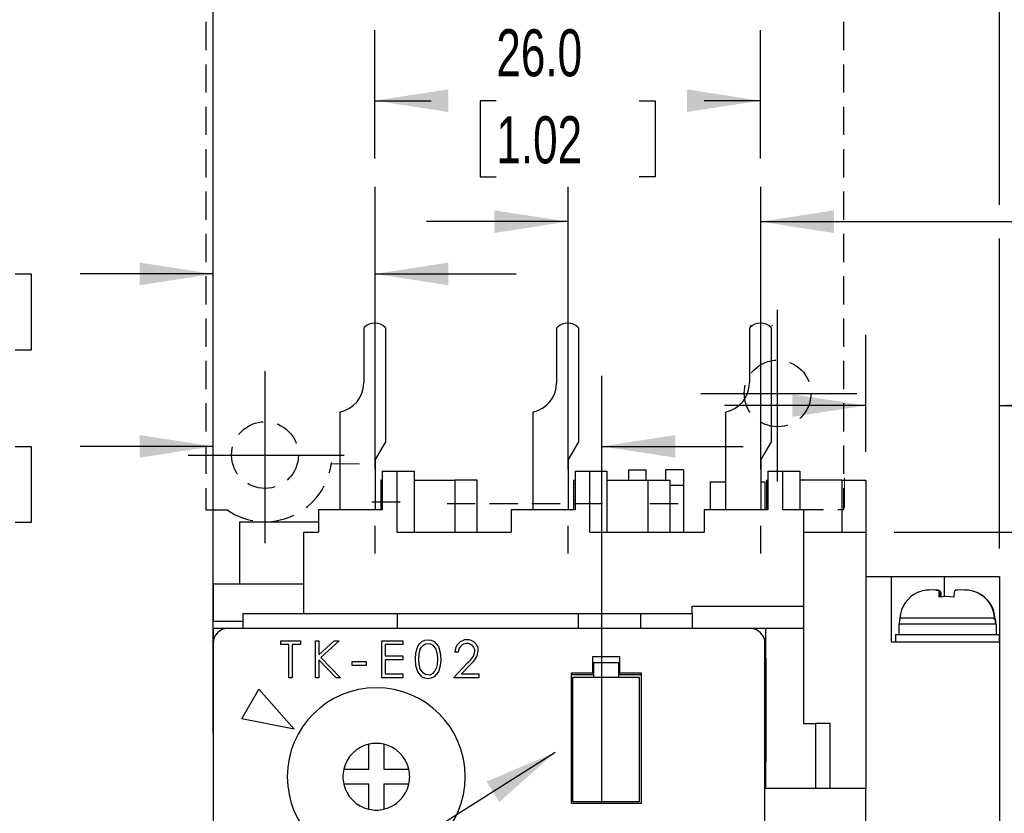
# Model space of a CAD drawing. Header units: millimetres. Extents: x 0 to 419, y 0 to 324.
# Tile 4 of 9: x 72 to 138, y 105 to 158. Entities that reach past the tile are written whole.
import ezdxf

# ---------------------------------------------------------------- set-up
doc = ezdxf.new("R2010")
doc.units = ezdxf.units.MM
doc.header["$LTSCALE"] = 1.5
doc.linetypes.add('CENTERX2', pattern=[20.32, 12.7, -2.54, 2.54, -2.54])
doc.linetypes.add('HIDDEN', pattern=[1.905, 1.27, -0.635])
doc.layers.add('CENTER', color=40, linetype='CENTERX2')
doc.layers.add('HIDDEN', color=102, linetype='HIDDEN')
doc.layers.add('DIMENSIONS', color=140, linetype='Continuous', lineweight=25)
doc.layers.add('TEXT', color=140, linetype='Continuous', lineweight=25)
doc.styles.add('SLDTEXTSTYLE0', font='TXT', dxfattribs={"width": 0.7})
doc.dimstyles.new('SLDDIMSTYLE0', dxfattribs={"dimtxt": 3.237012, "dimasz": 4.953, "dimexe": 0, "dimexo": 0.0625, "dimgap": 0.809253, "dimtad": 0, "dimtih": 1, "dimtoh": 1, "dimdec": 1, "dimrnd": 1e-09, "dimzin": 4, "dimdsep": 46, "dimtxsty": 'SLDTEXTSTYLE0', "dimsah": 1, "dimcen": 0.09, "dimadec": 0, "dimazin": 1, "dimtfac": 1, "dimtdec": 1, "dimtofl": 0, "dimtmove": 0, "dimatfit": 3, "dimfxl": 0, "dimfrac": 2, "dimtolj": 1, "dimtzin": 12, "dimarcsym": 0})
doc.dimstyles.new('SLDDIMSTYLE1', dxfattribs={"dimtxt": 3.237012, "dimasz": 4.953, "dimexe": 0, "dimexo": 0.0625, "dimgap": 0.809253, "dimtad": 0, "dimtih": 1, "dimtoh": 1, "dimdec": 1, "dimrnd": 1e-09, "dimzin": 4, "dimdsep": 46, "dimtxsty": 'SLDTEXTSTYLE0', "dimsah": 1, "dimcen": 0.09, "dimadec": 0, "dimazin": 1, "dimtfac": 1, "dimtdec": 1, "dimtmove": 0, "dimatfit": 0, "dimfxl": 0, "dimfrac": 2, "dimtolj": 1, "dimtzin": 12, "dimarcsym": 0})
doc.dimstyles.new('SLDDIMSTYLE2', dxfattribs={"dimtxt": 3.237012, "dimasz": 4.953, "dimexe": 0, "dimexo": 0.0625, "dimgap": 0.809253, "dimtad": 0, "dimtih": 1, "dimtoh": 1, "dimdec": 1, "dimrnd": 1e-09, "dimzin": 12, "dimdsep": 46, "dimtxsty": 'SLDTEXTSTYLE0', "dimsah": 1, "dimcen": 0.09, "dimadec": 0, "dimazin": 3, "dimtfac": 1, "dimtdec": 1, "dimtmove": 0, "dimatfit": 0, "dimfxl": 0, "dimfrac": 2, "dimtolj": 1, "dimtzin": 12, "dimarcsym": 0})
doc.dimstyles.new('SLDDIMSTYLE3', dxfattribs={"dimtxt": 3.237012, "dimasz": 4.953, "dimexe": 0, "dimexo": 0.0625, "dimgap": 0.809253, "dimtad": 0, "dimtih": 1, "dimtoh": 1, "dimdec": 1, "dimrnd": 1e-09, "dimzin": 12, "dimdsep": 46, "dimtxsty": 'SLDTEXTSTYLE0', "dimsah": 1, "dimcen": 0.09, "dimadec": 0, "dimazin": 3, "dimtfac": 1, "dimtdec": 1, "dimtofl": 0, "dimtmove": 0, "dimatfit": 3, "dimfxl": 0, "dimfrac": 2, "dimtolj": 1, "dimtzin": 12, "dimarcsym": 0})
doc.dimstyles.new('SLDDIMSTYLE6', dxfattribs={"dimtxt": 0.18, "dimasz": 4.953, "dimexe": 0, "dimexo": 0.0625, "dimgap": 0, "dimtad": 0, "dimtih": 1, "dimtoh": 1, "dimdec": 0, "dimrnd": 1e-09, "dimzin": 0, "dimdsep": 46, "dimtxsty": 'Standard', "dimsah": 1, "dimcen": 0.09, "dimadec": 0, "dimazin": 0, "dimtfac": 4.953, "dimtdec": 0, "dimtofl": 0, "dimtmove": 0, "dimatfit": 3, "dimfxl": 0, "dimfrac": 2, "dimtolj": 1, "dimtzin": 0, "dimarcsym": 0})

# ---------------------------------------------------------------- blocks, each defined once
blk = doc.blocks.new('_D')
at = {"layer": 'DIMENSIONS'}
for p, q in [((91.732, 203.328), (28.877, 203.328)), ((33.639, 203.328), (33.639, 155.533)), ((28.83, 129.996), (27.743, 129.996)), ((27.743, 129.996), (27.743, 124.851)), ((38.449, 129.996), (39.536, 129.996)), ((39.536, 129.996), (39.536, 124.851)), ((27.743, 124.851), (28.83, 124.851)), ((39.536, 124.851), (38.449, 124.851)), ((33.639, 76.331), (33.639, 124.127)), ((94.034, 76.331), (28.877, 76.331))]:
    blk.add_line(p, q, dxfattribs=at)
for points in [[(33.639, 203.328), (32.877, 198.375), (34.401, 198.375)], [(33.639, 76.331), (34.401, 81.284), (32.877, 81.284)]]:
    blk.add_solid(points, dxfattribs=at)
at = {"layer": 'DIMENSIONS', "char_height": 3.175, "attachment_point": 1, "style": 'SLDTEXTSTYLE0'}
for s, insert in [('SC-E02(X)', (22.351, 154.481)), ('THROUGH', (22.824, 149.336)), ('SC-E05(X)', (22.351, 144.192)), ('127.0', (27.483, 134.814)), ('5.00', (28.83, 128.944))]:
    blk.add_mtext(s, dxfattribs=dict(at, insert=insert))
blk = doc.blocks.new('_D_1')
at = {"layer": 'DIMENSIONS'}
for p, q in [((84.639, 110.236), (84.639, 169.811)), ((137.639, 145.914), (137.639, 169.811)), ((84.639, 165.049), (101.944, 165.049)), ((106.33, 165.049), (105.243, 165.049)), ((105.243, 165.049), (105.243, 159.904)), ((115.949, 165.049), (117.036, 165.049)), ((117.036, 165.049), (117.036, 159.904)), ((137.639, 165.049), (120.335, 165.049)), ((105.243, 159.904), (106.33, 159.904)), ((117.036, 159.904), (115.949, 159.904)), ((137.639, 122.736), (137.639, 143.628))]:
    blk.add_line(p, q, dxfattribs=at)
for points in [[(84.639, 165.049), (89.592, 164.287), (89.592, 165.811)], [(137.639, 165.049), (132.686, 165.811), (132.686, 164.287)]]:
    blk.add_solid(points, dxfattribs=at)
at = {"layer": 'DIMENSIONS', "char_height": 3.175, "attachment_point": 1, "style": 'SLDTEXTSTYLE0'}
for s, insert in [('53.0', (106.33, 169.866)), ('2.09', (106.33, 163.997))]:
    blk.add_mtext(s, dxfattribs=dict(at, insert=insert))
blk = doc.blocks.new('_D_2')
at = {"layer": 'DIMENSIONS'}
for p, q in [((95.539, 149.025), (95.539, 157.694)), ((121.539, 149.025), (121.539, 157.694)), ((95.539, 152.931), (99.344, 152.931)), ((103.73, 152.931), (102.643, 152.931)), ((102.643, 152.931), (102.643, 147.787)), ((113.349, 152.931), (114.436, 152.931)), ((114.436, 152.931), (114.436, 147.787)), ((121.539, 152.931), (117.735, 152.931)), ((102.643, 147.787), (103.73, 147.787)), ((114.436, 147.787), (113.349, 147.787))]:
    blk.add_line(p, q, dxfattribs=at)
for points in [[(95.539, 152.931), (100.492, 152.169), (100.492, 153.693)], [(121.539, 152.931), (116.586, 153.693), (116.586, 152.169)]]:
    blk.add_solid(points, dxfattribs=at)
at = {"layer": 'DIMENSIONS', "char_height": 3.175, "attachment_point": 1, "style": 'SLDTEXTSTYLE0'}
for s, insert in [('26.0', (103.73, 157.749)), ('1.02', (103.73, 151.879))]:
    blk.add_mtext(s, dxfattribs=dict(at, insert=insert))
blk = doc.blocks.new('_D_3')
at = {"layer": 'DIMENSIONS'}
for p, q in [((108.539, 144.771), (99.014, 144.771)), ((121.539, 144.771), (139.761, 144.771)), ((144.147, 144.771), (143.06, 144.771)), ((143.06, 144.771), (143.06, 139.627)), ((153.766, 144.771), (154.853, 144.771)), ((154.853, 144.771), (154.853, 139.627)), ((143.06, 139.627), (144.147, 139.627)), ((154.853, 139.627), (153.766, 139.627))]:
    blk.add_line(p, q, dxfattribs=at)
for points in [[(108.539, 144.771), (103.586, 145.533), (103.586, 144.009)], [(121.539, 144.771), (126.492, 144.009), (126.492, 145.533)]]:
    blk.add_solid(points, dxfattribs=at)
at = {"layer": 'DIMENSIONS', "char_height": 3.175, "attachment_point": 1, "style": 'SLDTEXTSTYLE0'}
for s, insert in [('13.0', (144.147, 149.589)), ('0.51', (144.147, 143.72))]:
    blk.add_mtext(s, dxfattribs=dict(at, insert=insert))
blk = doc.blocks.new('_D_4')
at = {"layer": 'DIMENSIONS'}
for p, q in [((84.639, 122.236), (84.639, 146.009)), ((61.672, 141.246), (60.585, 141.246)), ((60.585, 141.246), (60.585, 136.101)), ((71.291, 141.246), (72.378, 141.246)), ((72.378, 141.246), (72.378, 136.101)), ((84.639, 141.246), (75.677, 141.246)), ((95.539, 141.246), (105.064, 141.246)), ((60.585, 136.101), (61.672, 136.101)), ((72.378, 136.101), (71.291, 136.101))]:
    blk.add_line(p, q, dxfattribs=at)
for points in [[(84.639, 141.246), (79.686, 142.008), (79.686, 140.484)], [(95.539, 141.246), (100.492, 140.484), (100.492, 142.008)]]:
    blk.add_solid(points, dxfattribs=at)
at = {"layer": 'DIMENSIONS', "char_height": 3.175, "attachment_point": 1, "style": 'SLDTEXTSTYLE0'}
for s, insert in [('10.9', (61.672, 146.064)), ('0.43', (61.672, 140.194))]:
    blk.add_mtext(s, dxfattribs=dict(at, insert=insert))
blk = doc.blocks.new('_D_5')
at = {"layer": 'DIMENSIONS'}
for p, q in [((128.639, 129.236), (128.639, 137.127)), ((137.639, 122.736), (137.639, 137.127)), ((128.639, 132.365), (119.114, 132.365)), ((137.639, 132.365), (146.728, 132.365)), ((151.114, 132.365), (150.027, 132.365)), ((150.027, 132.365), (150.027, 127.22)), ((160.733, 132.365), (161.82, 132.365)), ((161.82, 132.365), (161.82, 127.22)), ((150.027, 127.22), (151.114, 127.22)), ((161.82, 127.22), (160.733, 127.22))]:
    blk.add_line(p, q, dxfattribs=at)
for points in [[(128.639, 132.365), (123.686, 133.127), (123.686, 131.603)], [(137.639, 132.365), (142.592, 131.603), (142.592, 133.127)]]:
    blk.add_solid(points, dxfattribs=at)
at = {"layer": 'DIMENSIONS', "char_height": 3.175, "attachment_point": 1, "style": 'SLDTEXTSTYLE0'}
for s, insert in [('9.0', (152.461, 137.182)), ('0.35', (151.114, 131.313))]:
    blk.add_mtext(s, dxfattribs=dict(at, insert=insert))
blk = doc.blocks.new('_D_10')
at = {"layer": 'DIMENSIONS'}
for p, q in [((130.544, 123.831), (136.496, 123.831)), ((138.782, 123.831), (170.523, 123.831)), ((165.761, 123.831), (165.761, 105.951)), ((160.951, 100.081), (159.864, 100.081)), ((159.864, 100.081), (159.864, 94.937)), ((170.57, 100.081), (171.657, 100.081)), ((171.657, 100.081), (171.657, 94.937)), ((159.864, 94.937), (160.951, 94.937)), ((171.657, 94.937), (170.57, 94.937)), ((165.761, 76.331), (165.761, 94.212)), ((139.544, 76.331), (170.523, 76.331))]:
    blk.add_line(p, q, dxfattribs=at)
for points in [[(165.761, 123.831), (164.999, 118.878), (166.523, 118.878)], [(165.761, 76.331), (166.523, 81.284), (164.999, 81.284)]]:
    blk.add_solid(points, dxfattribs=at)
at = {"layer": 'DIMENSIONS', "char_height": 3.175, "attachment_point": 1, "style": 'SLDTEXTSTYLE0'}
for s, insert in [('47.5', (160.951, 104.899)), ('1.87', (160.951, 99.029))]:
    blk.add_mtext(s, dxfattribs=dict(at, insert=insert))
blk = doc.blocks.new('_D_12')
at = {"layer": 'DIMENSIONS'}
for p, q in [((84.639, 119.236), (84.639, 134.378)), ((110.839, 105.526), (110.839, 134.378)), ((61.672, 129.615), (60.585, 129.615)), ((60.585, 129.615), (60.585, 124.471)), ((71.291, 129.615), (72.378, 129.615)), ((72.378, 129.615), (72.378, 124.471)), ((84.639, 129.615), (75.677, 129.615)), ((110.839, 129.615), (120.364, 129.615)), ((60.585, 124.471), (61.672, 124.471)), ((72.378, 124.471), (71.291, 124.471))]:
    blk.add_line(p, q, dxfattribs=at)
for points in [[(84.639, 129.615), (79.686, 130.377), (79.686, 128.853)], [(110.839, 129.615), (115.792, 128.853), (115.792, 130.377)]]:
    blk.add_solid(points, dxfattribs=at)
at = {"layer": 'DIMENSIONS', "char_height": 3.175, "attachment_point": 1, "style": 'SLDTEXTSTYLE0'}
for s, insert in [('26.2', (61.672, 134.433)), ('1.03', (61.672, 128.563))]:
    blk.add_mtext(s, dxfattribs=dict(at, insert=insert))
blk = doc.blocks.new('_D_13')
at = {"layer": 'DIMENSIONS'}
for p, q in [((130.544, 123.831), (152.457, 123.831)), ((147.695, 123.831), (147.695, 111.269)), ((142.885, 105.399), (141.798, 105.399)), ((141.798, 105.399), (141.798, 100.255)), ((152.504, 105.399), (153.591, 105.399)), ((153.591, 105.399), (153.591, 100.255)), ((141.798, 100.255), (142.885, 100.255)), ((153.591, 100.255), (152.504, 100.255)), ((147.695, 86.968), (147.695, 99.53)), ((138.348, 86.968), (152.457, 86.968))]:
    blk.add_line(p, q, dxfattribs=at)
for points in [[(147.695, 123.831), (146.933, 118.878), (148.457, 118.878)], [(147.695, 86.968), (148.457, 91.921), (146.933, 91.921)]]:
    blk.add_solid(points, dxfattribs=at)
at = {"layer": 'DIMENSIONS', "char_height": 3.175, "attachment_point": 1, "style": 'SLDTEXTSTYLE0'}
for s, insert in [('36.9', (142.885, 110.217)), ('1.45', (142.885, 104.348))]:
    blk.add_mtext(s, dxfattribs=dict(at, insert=insert))

msp = doc.modelspace()

# ---------------------------------------------------------------- linework, layer by layer
for p, q in [((94.832, 137.638), (94.789, 137.595)), ((94.789, 137.595), (94.789, 133.891)), ((96.289, 137.595), (96.247, 137.638)), ((96.289, 129.931), (96.289, 137.595)), ((107.832, 137.638), (107.789, 137.595)), ((107.789, 137.595), (107.789, 133.891)), ((109.289, 137.595), (109.247, 137.638)), ((109.289, 129.931), (109.289, 137.595)), ((120.832, 137.638), (120.789, 137.595)), ((120.789, 137.595), (120.789, 133.891)), ((122.289, 137.595), (122.247, 137.638)), ((122.289, 129.931), (122.289, 137.595)), ((93.189, 131.931), (93.189, 125.331)), ((106.189, 131.931), (106.189, 125.331)), ((119.189, 131.931), (119.189, 125.331)), ((95.589, 128.719), (96.289, 129.931)), ((108.589, 128.719), (109.289, 129.931)), ((121.589, 128.719), (122.289, 129.931)), ((95.589, 125.331), (95.589, 128.719)), ((108.589, 125.331), (108.589, 128.719)), ((121.589, 125.331), (121.589, 128.719)), ((96.039, 127.931), (97.039, 127.931)), ((96.039, 127.931), (96.039, 125.331)), ((97.039, 123.831), (97.039, 127.931)), ((97.039, 127.931), (98.189, 127.931)), ((98.189, 127.931), (98.189, 123.831)), ((109.039, 127.931), (109.039, 125.331)), ((109.039, 127.931), (110.039, 127.931)), ((110.039, 123.831), (110.039, 127.931)), ((110.039, 127.931), (111.189, 127.931)), ((111.189, 127.931), (111.189, 123.831)), ((112.639, 128.031), (113.839, 128.031)), ((112.639, 128.031), (112.639, 127.331)), ((113.839, 127.331), (113.839, 128.031)), ((116.339, 128.031), (115.139, 128.031)), ((115.139, 128.031), (115.139, 127.331)), ((116.339, 128.031), (116.339, 126.992)), ((122.039, 127.931), (122.039, 125.331)), ((122.039, 127.931), (123.039, 127.931)), ((123.039, 125.331), (123.039, 127.931)), ((123.039, 127.931), (124.189, 127.931)), ((124.189, 127.931), (124.189, 125.331)), ((96.039, 127.331), (95.939, 127.331)), ((95.939, 127.331), (95.939, 125.331)), ((98.189, 127.331), (100.939, 127.331)), ((100.939, 127.331), (100.939, 123.831)), ((102.439, 127.331), (100.939, 127.331)), ((102.439, 123.831), (102.439, 127.331)), ((108.939, 127.331), (108.939, 125.331)), ((108.939, 127.331), (109.039, 127.331)), ((111.189, 127.331), (113.939, 127.331)), ((113.939, 127.331), (113.939, 123.831)), ((113.939, 127.331), (115.439, 127.331)), ((115.439, 123.831), (115.439, 127.331)), ((115.439, 126.992), (116.339, 126.992)), ((116.339, 126.992), (116.339, 123.831)), ((118.139, 127.231), (119.189, 127.231)), ((118.139, 127.231), (118.139, 125.331)), ((121.589, 127.231), (121.839, 127.231)), ((121.839, 127.231), (121.839, 125.331)), ((121.939, 127.331), (121.939, 125.331)), ((121.939, 127.331), (122.039, 127.331)), ((127.039, 127.331), (124.189, 127.331)), ((127.039, 123.831), (127.039, 127.331)), ((127.039, 127.331), (128.639, 127.331)), ((128.639, 127.331), (128.639, 123.831)), ((91.739, 125.331), (91.739, 123.831)), ((96.039, 125.331), (91.739, 125.331)), ((109.039, 125.331), (104.739, 125.331)), ((104.739, 125.331), (104.739, 123.831)), ((117.739, 125.331), (117.739, 123.831)), ((122.039, 125.331), (117.739, 125.331)), ((124.439, 125.331), (123.039, 125.331)), ((124.439, 125.331), (124.439, 118.831)), ((86.439, 124.531), (91.739, 124.531)), ((86.439, 120.331), (86.439, 124.531)), ((90.739, 123.831), (91.739, 123.831)), ((90.739, 123.831), (90.739, 118.331)), ((97.039, 123.831), (104.739, 123.831)), ((110.039, 123.831), (117.739, 123.831)), ((124.439, 123.831), (128.639, 123.831)), ((128.639, 123.831), (128.639, 106.531)), ((128.639, 120.831), (130.339, 120.831)), ((130.339, 120.831), (130.339, 116.431)), ((130.339, 120.831), (133.939, 120.831)), ((133.939, 120.831), (137.639, 120.831)), ((133.939, 119.467), (133.939, 120.831)), ((137.639, 120.831), (137.639, 116.431)), ((84.639, 120.331), (90.739, 120.331)), ((84.639, 120.331), (84.639, 117.831)), ((133.577, 119.436), (133.589, 119.751)), ((133.589, 119.751), (133.589, 119.437)), ((133.59, 119.437), (133.59, 119.764)), ((133.69, 119.751), (133.703, 119.436)), ((133.69, 119.445), (133.69, 119.751)), ((134.589, 119.751), (134.576, 119.436)), ((116.939, 118.331), (116.939, 118.831)), ((116.939, 118.831), (124.439, 118.831)), ((124.439, 118.831), (124.439, 117.331)), ((86.639, 118.331), (86.639, 117.331)), ((86.639, 118.331), (97.039, 118.331)), ((97.039, 118.331), (97.039, 117.331)), ((97.039, 118.331), (109.239, 118.331)), ((109.239, 118.331), (109.239, 117.331)), ((109.239, 118.331), (113.439, 118.331)), ((113.439, 118.331), (113.439, 117.331)), ((113.439, 118.331), (116.939, 118.331)), ((116.939, 118.331), (116.939, 117.831)), ((84.639, 117.831), (86.639, 117.831)), ((84.639, 117.331), (84.639, 117.831)), ((116.939, 117.831), (116.939, 117.331)), ((130.866, 117.631), (130.866, 116.931)), ((137.439, 117.631), (130.866, 117.631)), ((130.905, 117.931), (130.889, 117.631)), ((130.905, 117.931), (130.932, 117.931)), ((130.938, 118.036), (130.932, 117.931)), ((137.316, 118.036), (130.938, 118.036)), ((137.321, 117.931), (137.316, 118.036)), ((137.321, 117.931), (137.373, 117.931)), ((137.341, 118.036), (137.346, 117.931)), ((137.373, 117.931), (137.388, 117.631)), ((137.373, 117.931), (137.374, 117.931)), ((137.389, 117.631), (137.374, 117.931)), ((137.439, 116.931), (137.439, 117.631)), ((84.639, 117.331), (84.639, 116.331)), ((121.889, 117.331), (84.639, 117.331)), ((120.839, 117.331), (85.639, 117.331)), ((121.889, 115.331), (121.889, 117.331)), ((124.439, 117.331), (121.889, 117.331)), ((124.439, 117.331), (124.439, 110.931)), ((130.639, 116.931), (130.639, 116.431)), ((130.639, 116.931), (137.638, 116.931)), ((137.638, 116.931), (137.638, 116.431)), ((137.638, 116.931), (137.639, 116.931)), ((137.639, 116.431), (137.639, 116.931)), ((84.639, 116.331), (84.639, 100.831)), ((89.209, 116.506), (90.523, 116.506)), ((89.209, 116.25), (89.209, 116.506)), ((89.754, 116.25), (89.209, 116.25)), ((89.754, 114.006), (89.754, 116.25)), ((89.978, 116.25), (89.978, 114.006)), ((90.523, 116.25), (89.978, 116.25)), ((90.523, 116.506), (90.523, 116.25)), ((91.542, 116.506), (91.767, 116.506)), ((91.542, 114.006), (91.542, 116.506)), ((91.767, 115.554), (92.809, 116.506)), ((91.767, 116.506), (91.767, 115.554)), ((93.129, 116.506), (91.9, 115.384)), ((92.809, 116.506), (93.129, 116.506)), ((96.017, 114.006), (96.017, 116.506)), ((96.017, 116.506), (97.427, 116.506)), ((97.427, 116.25), (96.241, 116.25)), ((96.241, 116.25), (96.241, 115.48)), ((97.427, 116.506), (97.427, 116.25)), ((121.839, 103.831), (121.839, 116.331)), ((130.339, 116.431), (137.639, 116.431)), ((137.639, 116.431), (137.639, 90.831)), ((101.164, 115.737), (100.94, 115.737)), ((91.767, 115.213), (91.767, 114.006)), ((92.926, 114.006), (91.767, 115.213)), ((91.9, 115.384), (93.225, 114.006)), ((94.004, 115.096), (94.965, 115.096)), ((94.004, 114.839), (94.004, 115.096)), ((94.965, 114.839), (94.004, 114.839)), ((94.965, 115.096), (94.965, 114.839)), ((96.241, 115.48), (97.427, 115.48)), ((96.241, 115.224), (96.241, 114.263)), ((97.427, 115.224), (96.241, 115.224)), ((97.427, 115.48), (97.427, 115.224)), ((100.844, 114.006), (101.813, 115.041)), ((102.004, 114.93), (101.379, 114.263)), ((110.239, 115.431), (112.039, 115.431)), ((110.239, 114.331), (110.239, 115.431)), ((110.289, 115.031), (110.289, 114.031)), ((110.289, 115.031), (111.989, 115.031)), ((111.989, 114.031), (111.989, 115.031)), ((112.039, 115.431), (112.039, 114.331)), ((121.839, 115.331), (121.889, 115.331)), ((121.889, 115.331), (121.889, 108.331)), ((96.241, 114.263), (97.427, 114.263)), ((97.427, 114.263), (97.427, 114.006)), ((101.379, 114.263), (102.542, 114.263)), ((102.542, 114.263), (102.542, 114.006)), ((108.789, 114.331), (110.239, 114.331)), ((108.789, 105.531), (108.789, 114.331)), ((108.789, 114.231), (110.289, 114.231)), ((111.989, 114.231), (113.489, 114.231)), ((112.039, 114.331), (113.489, 114.331)), ((113.489, 114.331), (113.489, 105.531)), ((89.978, 114.006), (89.754, 114.006)), ((91.767, 114.006), (91.542, 114.006)), ((93.225, 114.006), (92.926, 114.006)), ((97.427, 114.006), (96.017, 114.006)), ((102.542, 114.006), (100.844, 114.006)), ((108.889, 105.631), (108.889, 114.031)), ((113.389, 114.031), (108.889, 114.031)), ((113.389, 105.631), (113.389, 114.031)), ((86.577, 111.235), (87.727, 113.227)), ((87.727, 113.227), (90.097, 110.531)), ((90.097, 110.531), (86.577, 111.235)), ((124.439, 110.931), (125.239, 110.931)), ((125.239, 110.931), (125.239, 106.531)), ((126.239, 110.931), (125.239, 110.931)), ((126.239, 106.531), (126.239, 110.931)), ((95.139, 107.831), (95.139, 109.525)), ((96.139, 109.525), (96.139, 107.831)), ((121.889, 108.331), (121.839, 108.331)), ((121.889, 106.531), (121.889, 108.331)), ((93.446, 107.831), (95.139, 107.831)), ((96.139, 107.831), (97.833, 107.831)), ((95.139, 106.831), (93.446, 106.831)), ((95.139, 105.137), (95.139, 106.831)), ((96.139, 106.831), (96.139, 105.137)), ((97.833, 106.831), (96.139, 106.831)), ((128.639, 106.531), (121.889, 106.531)), ((128.639, 102.831), (128.639, 106.531)), ((113.489, 105.531), (108.789, 105.531)), ((113.389, 105.631), (108.889, 105.631))]:
    msp.add_line(p, q)
at = {"color": 179, "linetype": 'Continuous', "lineweight": 18}
for p, q in [((120.841, 137.748), (120.884, 137.791)), ((122.341, 137.748), (122.298, 137.791)), ((127.191, 127.484), (127.191, 125.484)), ((123.037, 125.328), (124.537, 125.328))]:
    msp.add_line(p, q, dxfattribs=at)
at = {"color": 102, "linetype": 'HIDDEN', "lineweight": 18}
msp.add_line((92.609, 128.438), (95.209, 128.438), dxfattribs=at)
at = {"flags": 128}
for points in [[(133.589, 119.751), (133.571, 119.847), (133.493, 119.904), (133.361, 119.925), (133.177, 119.929), (132.913, 119.923), (132.689, 119.904), (132.401, 119.847), (132.127, 119.751)], [(133.362, 119.925), (133.444, 119.923), (133.566, 119.904), (133.658, 119.847), (133.69, 119.751)], [(134.576, 119.436), (134.076, 119.479), (133.577, 119.436)], [(136.126, 119.751), (135.851, 119.847), (135.559, 119.904), (135.292, 119.925), (135.055, 119.929), (134.835, 119.923), (134.713, 119.904), (134.621, 119.847), (134.589, 119.751)], [(98.286, 115.255), (98.312, 115.692), (98.431, 116.112), (98.548, 116.296), (98.709, 116.444), (98.906, 116.539), (99.122, 116.57)], [(98.51, 115.256), (98.527, 115.599), (98.606, 115.932), (98.69, 116.081), (98.81, 116.203), (98.961, 116.285), (99.129, 116.314)], [(99.122, 116.57), (99.339, 116.539), (99.538, 116.445), (99.822, 116.114), (99.954, 115.695), (99.985, 115.255)], [(99.129, 116.314), (99.298, 116.284), (99.447, 116.201), (99.649, 115.929), (99.738, 115.598), (99.76, 115.256)], [(99.122, 113.942), (98.906, 113.973), (98.709, 114.068), (98.433, 114.4), (98.313, 114.819), (98.286, 115.255)], [(99.129, 114.198), (98.961, 114.228), (98.81, 114.31), (98.606, 114.581), (98.527, 114.913), (98.51, 115.256)], [(99.985, 115.255), (99.954, 114.816), (99.822, 114.397), (99.538, 114.067), (99.339, 113.973), (99.122, 113.942)], [(99.76, 115.256), (99.734, 114.9), (99.666, 114.628)]]:
    msp.add_lwpolyline(points, dxfattribs=at)
for centre, radius, start, end in [((95.539, 136.931), 1, 45.00002, 134.99998), ((108.539, 136.931), 1, 45.00002, 134.99998), ((121.539, 136.931), 1, 45.00002, 134.99998), ((92.789, 133.891), 2, 281.53698, 0.00003), ((105.789, 133.891), 2, 281.53698, 0.00003), ((118.789, 133.891), 2, 281.53698, 0.00003), ((132.927, 117.926), 1.992, 113.66053, 176.85059), ((135.296, 117.725), 2.199, 67.10556, 89.73437), ((135.327, 117.927), 1.992, 3.1491, 66.33977), ((135.352, 117.926), 1.992, 3.14941, 66.33947), ((85.639, 116.331), 1, 90, 180), ((120.839, 116.331), 1, 0, 90), ((101.752, 115.758), 0.812, 89.75563, 181.49744), ((101.738, 115.74), 0.574, 89.49092, 180.26094), ((101.763, 115.791), 0.523, 1.75909, 92.12296), ((101.777, 115.837), 0.733, 359.18696, 91.7322), ((101.207, 115.944), 1.087, 303.87266, 352.77871), ((101.199, 115.975), 1.319, 307.60649, 353.55353), ((99.107, 114.776), 0.578, 272.22875, 345.10391), ((95.639, 107.331), 6, 0, 180), ((95.639, 107.331), 2.25, 102.83959, 167.16041), ((95.639, 107.331), 2.25, 77.16041, 102.83959), ((95.639, 107.331), 2.25, 12.83959, 77.16041), ((95.639, 107.331), 2.25, 167.16041, 192.83959), ((95.639, 107.331), 2.25, 0, 12.83959), ((95.639, 107.331), 6, 180, 0), ((95.639, 107.331), 2.25, 347.16041, 0), ((95.639, 107.331), 2.25, 192.83959, 257.16041), ((95.639, 107.331), 2.25, 282.83959, 347.16041), ((95.639, 107.331), 2.25, 257.16041, 282.83959)]:
    msp.add_arc(centre, radius, start, end)
at = {"layer": 'CENTER'}
for p, q in [((95.539, 147.12), (95.539, 122.386)), ((108.539, 147.12), (108.539, 122.386)), ((121.539, 147.12), (121.539, 122.386)), ((122.691, 127.242), (122.691, 138.833)), ((88.137, 123.087), (88.137, 134.678)), ((117.517, 133.184), (128.037, 133.184)), ((82.962, 129.028), (93.482, 129.028))]:
    msp.add_line(p, q, dxfattribs=at)
at = {"layer": 'HIDDEN'}
for p, q in [((84.137, 192.528), (84.137, 125.328)), ((127.137, 192.528), (127.137, 125.328)), ((95.341, 125.884), (97.941, 125.884)), ((110.887, 125.728), (100.387, 125.728)), ((115.987, 125.728), (113.387, 125.728)), ((84.137, 125.328), (85.575, 125.328)), ((123.887, 125.351), (127.137, 125.351))]:
    msp.add_line(p, q, dxfattribs=at)
for centre in [(122.691, 133.184), (88.137, 129.028)]:
    msp.add_circle(centre, 2.25, dxfattribs=at)
msp.add_arc((88.137, 129.028), 4.5, 235.3079, 353.62063, dxfattribs=at)

# ---------------------------------------------------------------- dimensions: what is measured, and where the dimension line sits
at = {"layer": 'DIMENSIONS'}
dim = msp.add_linear_dim(base=(33.639, 76.331), p1=(93.637, 203.328), p2=(95.939, 76.331), angle=90, text='SC-E02(X)\\PTHROUGH\\PSC-E05(X)\\P\\P<>', dimstyle='SLDDIMSTYLE0', dxfattribs=at)
dim.commit()
dim.dimension.update_dxf_attribs({"geometry": '_D', "text_midpoint": (33.639, 139.83), "dimtype": 160})
for base, p1, p2, dimstyle, picture, middle in [((84.639, 165.049), (137.639, 120.831), (84.639, 108.331), 'SLDDIMSTYLE0', '_D_1', (111.139, 165.049)), ((137.639, 132.365), (128.639, 127.331), (137.639, 120.831), 'SLDDIMSTYLE1', '_D_5', (155.924, 132.365)), ((84.639, 129.615), (110.839, 103.621), (84.639, 117.331), 'SLDDIMSTYLE2', '_D_12', (66.481, 129.615))]:
    dim = msp.add_linear_dim(base=base, p1=p1, p2=p2, dimstyle=dimstyle, dxfattribs=at)
    dim.commit()
    dim.dimension.update_dxf_attribs({"geometry": picture, "text_midpoint": middle, "dimtype": 160})
for base, p1, p2, angle, dimstyle, picture, middle in [((95.539, 152.931), (121.539, 147.12), (95.539, 147.12), 0.00002, 'SLDDIMSTYLE0', '_D_2', (108.539, 152.931)), ((121.539, 144.771), (108.539, 147.12), (121.539, 147.12), 0.00002, 'SLDDIMSTYLE1', '_D_3', (148.956, 144.771)), ((84.639, 141.246), (95.539, 147.12), (84.639, 120.331), 0.00002, 'SLDDIMSTYLE2', '_D_4', (66.481, 141.246)), ((165.761, 76.331), (128.639, 123.831), (137.639, 76.331), 90, 'SLDDIMSTYLE3', '_D_10', (165.761, 100.081)), ((147.695, 123.831), (136.443, 86.968), (128.639, 123.831), 90, 'SLDDIMSTYLE3', '_D_13', (147.695, 105.399))]:
    dim = msp.add_linear_dim(base=base, p1=p1, p2=p2, angle=angle, dimstyle=dimstyle, dxfattribs=at)
    dim.commit()
    dim.dimension.update_dxf_attribs({"geometry": picture, "text_midpoint": middle, "dimtype": 160})

# ---------------------------------------------------------------- leaders
at = {"layer": 'TEXT', "linetype": 'CENTERX2', "lineweight": 18}
msp.add_leader([(107.686, 108.965), (84.404, 94.235), (72.286, 94.235)], dimstyle='SLDDIMSTYLE6', dxfattribs=at)

doc.saveas('drawing.dxf')
